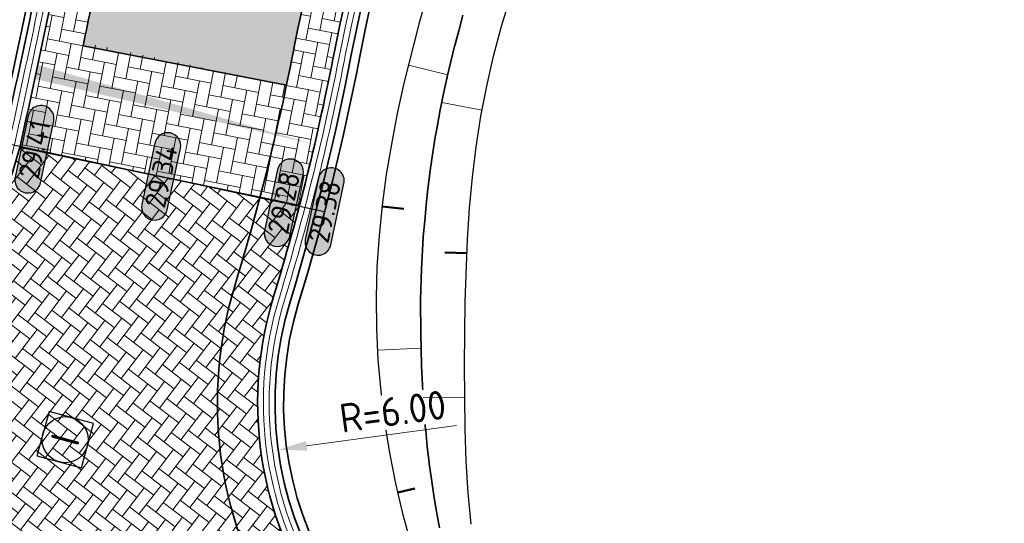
# Model space of a CAD drawing. Header units: metres. Extents: x 199937 to 201628, y 374508 to 375260.
# Tile 123 of 183: x 201237 to 201254, y 374946 to 374954. Entities that reach past the tile are written whole.
import ezdxf
from ezdxf.enums import TextEntityAlignment as Align

# ---------------------------------------------------------------- set-up
doc = ezdxf.new("R2010")
doc.units = ezdxf.units.M
doc.linetypes.add('VH-OPSLUITBAND_100X200', pattern=[16, 8, -2, 4, -2])
doc.linetypes.add('VH-TROTTOIRBAND_130-150', pattern=[15, 5, -2, 2, -2, 2, -2])
for name, color, linetype, lineweight in [('N-WE-GW-ONTGRAVINGSVAK_BODEM-G', 90, 'Continuous', 35), ('N-WE-GW-TALUDARCERING-S', 90, 'Continuous', 25), ('N-WE-GW-TALUDARCERING_KORT-G', 90, 'Continuous', 50), ('N-WE-GW-TALUDARCERING_LANG-G', 90, 'Continuous', 18), ('N-WE-OG-HOOGTELIJN-G', 7, 'Continuous', 25), ('N-WE-OG-WATER_GREPPEL-G', 160, 'Continuous', 25), ('N-WE-RI-VWA_RIOOLPUT-S', 20, 'Continuous', 25), ('N-WE-VH-DWARSHELLING-S', 7, 'Continuous', 25), ('N-WE-VH-GOOT-G', 170, 'Continuous', 35), ('N-WE-VH-KANTOPSLUITING_OPSLUITBAND_100X200-G', 150, 'VH-OPSLUITBAND_100X200', 35), ('N-WE-VH-KANTOPSLUITING_TROTTOIRBAND_130 150-G', 210, 'VH-TROTTOIRBAND_130-150', 35), ('N-WE-VH-KANTVERHARDING_STREKLAAG-G', 60, 'Continuous', 18), ('N-WE-VH-VERHARDING_BETONSTRAATSTEEN-G', 252, 'Continuous', 35), ('X-XX-AL-HOOGTELABEL-S', 7, 'Continuous', 25), ('X-XX-AL-M-200', 7, 'Continuous', 18)]:
    doc.layers.add(name, color=color, linetype=linetype, lineweight=lineweight)
doc.layers.add('N-WE-VH-VERHARDING_BETONSTRAATSTEEN_HEIDE-A', color=7, linetype='Continuous', lineweight=0, true_color=0x986657)
doc.layers.add('N-WE-VH-VERHARDING_BETONSTRAATSTEEN_ROOD-A', color=7, linetype='Continuous', lineweight=0, true_color=0xa92c0a)
doc.styles.add('NLCS-ISO', font='NLCS-ISO.ttf')
doc.styles.add('NLCS-ISO-ANNOTATIEF-T18', font='NLCS-ISO.ttf', dxfattribs={"height": 1.8})
doc.styles.add('NLCS-ISO-M200-T25', font='NLCS-ISO.ttf', dxfattribs={"height": 0.5})
doc.dimstyles.new('NLCS-M200-T25-PIJL_L2_H1', dxfattribs={"dimscale": 0.2, "dimtxt": 2.5, "dimasz": 2.5, "dimexe": 2, "dimexo": 2, "dimgap": 0.7, "dimtad": 1, "dimzin": 0, "dimdsep": 46, "dimtxsty": 'NLCS-ISO-M200-T25', "dimcen": 0, "dimdle": 2, "dimclrd": 256, "dimclre": 256, "dimclrt": 256, "dimadec": 1, "dimazin": 0, "dimtfac": 1, "dimtdec": 3, "dimtofl": 0, "dimtmove": 0, "dimatfit": 3, "dimfxl": 2, "dimfxlon": 1, "dimtfillclr": 256, "dimtolj": 1, "dimtzin": 0, "dimlwd": -1, "dimlwe": -1, "dimarcsym": 0})
pattern_1 = [(168.95732791, (201238.385428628, 374953.8962957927), (-0.246335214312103, -0.165888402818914), [0.63, -0.21]), (78.95732791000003, (201238.3049818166, 374953.4840721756), (-0.246335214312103, -0.165888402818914), [0.63, -0.21])]

# ---------------------------------------------------------------- blocks, each defined once
blk = doc.blocks.new('*U283')
h = blk.add_hatch(color=253)
h.dxf.hatch_style = 1
edge = h.paths.add_edge_path()
edge.add_line((2.726055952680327, 1.132202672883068), (-2.726055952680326, 1.132202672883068))
edge.add_arc((-2.726055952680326, 0), 1.132202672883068, 90, 270)
edge.add_line((-2.726055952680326, -1.132202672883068), (2.726055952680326, -1.132202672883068))
edge.add_arc((2.726055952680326, 3.697785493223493e-32), 1.132202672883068, 270, 450)
blk.add_lwpolyline([(2.726055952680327, 1.132202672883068), (-2.726055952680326, 1.132202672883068, 0.9999999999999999), (-2.726055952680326, -1.132202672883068), (2.726055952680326, -1.132202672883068, 0.9999999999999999)], format="xyb", close=True)
at = {"style": 'NLCS-ISO-ANNOTATIEF-T18'}
blk.add_attdef('HGT', text='', height=1.8, dxfattribs=at).set_placement((-0.002853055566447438, -0.0004570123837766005), align=Align.MIDDLE_CENTER)
blk = doc.blocks.new('SRI-PUT_INSPECTIE-SO')
at = {"lineweight": -3, "flags": 128}
blk.add_lwpolyline([(-1.999999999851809, -2.000000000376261), (2.000000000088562, -2.000000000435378), (2.000000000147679, 1.999999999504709), (-2.00000000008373, 1.999999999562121)], close=True, dxfattribs=at)
at = {"lineweight": -3, "ltscale": 1.5}
blk.add_circle((0, -7.105427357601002e-14), 1.999999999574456, dxfattribs=at)
at = {"ltscale": 0.1, "style": 'NLCS-ISO'}
blk.add_text('I', height=2.5, dxfattribs=at).set_placement((-0.002795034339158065, -0.007140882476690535), align=Align.MIDDLE_CENTER)
blk = doc.blocks.new('*D547')
at = {"layer": 'Defpoints', "color": 0, "transparency": 16777216}
for p in [(201247.7196572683, 374947.6943764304), (201241.7750802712, 374946.8807399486)]:
    blk.add_point(p, dxfattribs=at)
at = {"layer": 'X-XX-AL-M-200', "transparency": 16777216}
blk.add_line((201244.8761679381, 374947.3051869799), (201242.2704616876, 374946.9485429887), dxfattribs=at)
blk.add_solid([(201242.2591611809, 374947.0311065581), (201242.2817621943, 374946.8659794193), (201241.7750802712, 374946.8807399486)], dxfattribs=at)
at = {"layer": 'X-XX-AL-M-200', "transparency": 16777216, "insert": (201243.7681191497, 374947.5471640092), "char_height": 0.5, "attachment_point": 5, "rotation": 7.793668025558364, "style": 'NLCS-ISO-M200-T25', "bg_fill": 3, "box_fill_scale": 1.1, "bg_fill_color": 256, "bg_fill_true_color": 13158600, "bg_fill_transparency": 0}
blk.add_mtext('\\A1;R=6.00', dxfattribs=at)
blk = doc.blocks.new('*U620')
blk.add_solid([(0, 0), (0, 0.25), (4.993271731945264, 0)])
blk = doc.blocks.new('*U899')
at = {"layer": 'N-WE-GW-TALUDARCERING_KORT-G'}
blk.add_line((201245.0555403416, 374950.293364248), (201244.6701250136, 374950.3079406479), dxfattribs=at)
at = {"layer": 'N-WE-GW-TALUDARCERING_LANG-G'}
for p, q in [((201245.3184047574, 374952.7774010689), (201244.6178708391, 374952.9129709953)), ((201245.0173062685, 374947.7940664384), (201244.2973550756, 374947.7864294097))]:
    blk.add_line(p, q, dxfattribs=at)
blk = doc.blocks.new('*U900')
at = {"layer": 'N-WE-GW-TALUDARCERING_KORT-G'}
for p, q in [((201243.5811376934, 374951.1053391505), (201243.9593866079, 374951.066764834)), ((201243.8533583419, 374946.1378722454), (201244.1528285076, 374946.2081133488))]:
    blk.add_line(p, q, dxfattribs=at)
at = {"layer": 'N-WE-GW-TALUDARCERING_LANG-G'}
for p, q in [((201244.0394949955, 374953.5611740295), (201244.7219601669, 374953.3897051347)), ((201243.5018854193, 374948.6098890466), (201244.2590413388, 374948.6473999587))]:
    blk.add_line(p, q, dxfattribs=at)

msp = doc.modelspace()

# ---------------------------------------------------------------- hatches: boundary and pattern name
at = {"layer": 'N-WE-VH-VERHARDING_BETONSTRAATSTEEN_HEIDE-A', "true_color": 0x986657}
h = msp.add_hatch(dxfattribs=at)
h.set_pattern_fill('AVH-HEI_BSS_KEIFRMT_KEPER-SO', color=25, scale=2, angle=168.95732791, pattern_type=2)
h.set_pattern_definition(pattern_1)
edge = h.paths.add_edge_path()
edge.add_line((201242.4793648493, 374975.8359647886), (201241.7882105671, 374975.9468961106))
edge.add_line((201241.7882105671, 374975.9468961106), (201240.9201825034, 374970.5386732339))
edge.add_arc((200290.7599941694, 375144.1677316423), 965.8941108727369, 349.13845394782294, 349.6442232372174, ccw=False)
edge.add_arc((200699.5784522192, 375067.8031909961), 550.0133971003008, 348.1416021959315, 348.9259681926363, ccw=False)
edge.add_arc((201094.4259755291, 374984.1634096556), 146.4068398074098, 348.14862370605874, 348.42185577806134, ccw=False)
edge.add_line((201237.7119524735, 374954.0952944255), (201238.385428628, 374953.8962957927))
edge.add_arc((201094.4259771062, 374984.1634093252), 147.1068381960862, 348.1266402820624, 348.42118841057)
edge.add_arc((200699.5784523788, 375067.8031909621), 550.7133969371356, 348.1417801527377, 348.9261032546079)
edge.add_arc((200290.7599914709, 375144.1677321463), 966.5941136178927, 349.1383770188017, 349.6446714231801)
edge.add_line((201241.6101389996, 374970.4202791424), (201242.4793648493, 374975.8359647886))
h = msp.add_hatch(dxfattribs=at)
h.set_pattern_fill('AVH-HEI_BSS_KEIFRMT_KEPER-SO', color=25, scale=2, angle=168.95732791, pattern_type=2)
h.set_pattern_definition(pattern_1)
edge = h.paths.add_edge_path()
edge.add_line((201246.7206910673, 374975.1552254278), (201246.029536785, 374975.2661567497))
edge.add_line((201246.029536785, 374975.2661567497), (201245.1541363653, 374969.8120006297))
edge.add_arc((200290.7591716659, 375144.1676879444), 970.1905247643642, 349.13798385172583, 349.64696643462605, ccw=False)
edge.add_arc((200699.5776292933, 375067.8031473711), 554.3098114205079, 348.1459850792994, 348.92679236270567, ccw=False)
edge.add_arc((201223.5280348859, 374957.3339206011), 18.84684999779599, 347.3657334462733, 349.6179287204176, ccw=False)
edge.add_line((201241.9185295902, 374953.2116082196), (201242.6057578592, 374953.0681302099))
edge.add_arc((201221.7253258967, 374957.6414396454), 21.37539702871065, 347.6459479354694, 349.6466369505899)
edge.add_arc((200699.5776298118, 375067.8031472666), 555.0098108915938, 348.1466363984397, 348.9269255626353)
edge.add_arc((200290.7591716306, 375144.167687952), 970.8905248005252, 349.1379077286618, 349.6474116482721)
edge.add_line((201245.844095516, 374969.6936230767), (201246.7206910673, 374975.1552254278))
h = msp.add_hatch(dxfattribs=at)
h.set_pattern_fill('AVH-HEI_BSS_KEIFRMT_KEPER-SO', color=25, scale=2, angle=168.95732791, pattern_type=2)
h.set_pattern_definition(pattern_1)
edge = h.paths.add_edge_path()
edge.add_line((201242.6057578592, 374953.0681302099), (201237.7119524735, 374954.0952944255))
edge.add_arc((201094.4259723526, 374984.1634103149), 146.4068430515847, 347.3637996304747, 348.1486237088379, ccw=False)
edge.add_line((201237.286657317, 374952.1354790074), (201242.1456348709, 374951.1210704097))
edge.add_arc((201202.95366115, 374961.4106904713), 40.52020588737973, 345.289334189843, 348.118605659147)
at = {"layer": 'N-WE-VH-VERHARDING_BETONSTRAATSTEEN_ROOD-A'}
h = msp.add_hatch(dxfattribs=at)
h.set_pattern_fill('AVH-ROO_BSS_KEIFRMT_KEPER-SO', color=36, scale=2, angle=123.95732791, pattern_type=2)
h.set_pattern_definition([(123.95732791, (0, 0), (-0.2914861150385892, 0.05688448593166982), [0.63, -0.21]), (33.95732791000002, (-0.348370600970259, -0.2346016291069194), (-0.2914861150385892, 0.05688448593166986), [0.63, -0.21])])
edge = h.paths.add_edge_path()
edge.add_arc((201229.7524918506, 374977.970989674), 16.50000000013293, 350.8817068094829, 394.1980203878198)
edge.add_line((201243.3996417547, 374987.2448938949), (201240.3827339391, 374985.2222297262))
edge.add_arc((201229.6436424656, 374977.8961179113), 13.000000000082, -9.118293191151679, 34.30145746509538, ccw=False)
edge.add_line((201242.4793648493, 374975.8359647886), (201241.6101389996, 374970.4202791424))
edge.add_arc((200290.7599937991, 375144.1677317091), 966.594111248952, 349.13837701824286, 349.64467142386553, ccw=False)
edge.add_arc((200699.5784526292, 375067.8031909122), 550.7133966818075, 348.14178015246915, 348.9261032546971, ccw=False)
edge.add_arc((201094.4259771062, 374984.1634093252), 147.1068381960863, 348.1266402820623, 348.42118841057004, ccw=False)
edge.add_line((201238.385428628, 374953.8962957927), (201241.9185295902, 374953.2116082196))
edge.add_arc((201223.5280348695, 374957.3339206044), 18.84685001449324, 347.3657334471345, 349.6179287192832)
edge.add_arc((200699.5776297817, 375067.803147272), 554.3098109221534, 348.1459850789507, 348.9267923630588)
edge.add_arc((200290.7591734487, 375144.1676876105), 970.19052295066, 349.1379838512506, 349.6469664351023)
edge.add_line((201245.1541363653, 374969.8120006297), (201246.0439856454, 374975.3561799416))
h = msp.add_hatch(dxfattribs=at)
h.set_pattern_fill('AVH-ROO_BSS_KEIFRMT_KEPER-SO', color=36, scale=2, angle=322.5, pattern_type=2)
h.set_pattern_definition([(322.5, (0, 0), (0.2944441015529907, 0.03876430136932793), [0.63, -0.21]), (232.5, (0.2556798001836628, 0.3332084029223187), (0.2944441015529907, 0.0387643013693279), [0.63, -0.21])])
edge = h.paths.add_edge_path()
edge.add_arc((201202.9536610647, 374961.4106904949), 40.52020597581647, 342.9649205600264, 345.2893341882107)
edge.add_line((201242.1456348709, 374951.1210704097), (201237.2862182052, 374952.1356087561))
edge.add_arc((201231.1828731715, 374953.6973960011), 6.299999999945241, 276.1051598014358, 345.64655838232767, ccw=False)
edge.add_line((201231.8529009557, 374947.4331272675), (201232.3696257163, 374942.6021294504))
edge.add_line((201232.3696257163, 374942.6021294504), (201236.9260531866, 374943.5557896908))
edge.add_arc((201237.1923724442, 374942.283361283), 1.299999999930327, 31.704069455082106, 101.82136033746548, ccw=False)
edge.add_line((201238.2983783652, 374942.9665529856), (201238.7444605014, 374942.2443991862))
edge.add_line((201238.7444605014, 374942.2443991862), (201242.3181431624, 374944.4519012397))
edge.add_arc((201247.7196572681, 374947.6943764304), 6.299999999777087, 162.9649205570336, 210.9759746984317, ccw=False)

# ---------------------------------------------------------------- linework, layer by layer
at = {"layer": 'N-WE-GW-ONTGRAVINGSVAK_BODEM-G'}
msp.add_lwpolyline([(201244.9877751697, 374954.426196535), (201244.9134821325, 374954.1581778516), (201244.845427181, 374953.899204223), (201244.8424621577, 374953.8877937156), (201244.7139979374, 374953.3567936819), (201244.7109599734, 374953.3439743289), (201244.7080405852, 374953.3311205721), (201244.6502729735, 374953.0702632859), (201244.5963819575, 374952.8086557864), (201244.5937915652, 374952.7957821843), (201244.591318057, 374952.782877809), (201244.5664767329, 374952.6499827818), (201244.5428101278, 374952.5198479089), (201244.4948135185, 374952.2446107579), (201244.4929483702, 374952.2327661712), (201244.4524771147, 374951.9676651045), (201244.4128248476, 374951.6916269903), (201244.4114488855, 374951.6809513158), (201244.379043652, 374951.4137485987), (201244.3475479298, 374951.1369608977), (201244.3465955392, 374951.1275437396), (201244.3223134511, 374950.8582916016), (201244.2985186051, 374950.577586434), (201244.2977244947, 374950.5662142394), (201244.2686717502, 374950.0222130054), (201244.2512062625, 374949.4777735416), (201244.2510654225, 374949.4674311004), (201244.2510629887, 374949.4570901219), (201244.2528442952, 374948.9064854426), (201244.2660171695, 374948.3557550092), (201244.2663248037, 374948.347686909), (201244.2667195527, 374948.3396264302), (201244.2974118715, 374947.7854038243), (201244.3389481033, 374947.2312962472), (201244.3397187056, 374947.2222883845), (201244.3406072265, 374947.2132995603), (201244.3680609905, 374946.9370099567), (201244.4012179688, 374946.6530874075), (201244.4022242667, 374946.6452958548), (201244.4387111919, 374946.3708404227), (201244.4802965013, 374946.0877815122), (201244.4817242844, 374946.0789749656), (201244.5276446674, 374945.8072938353), (201244.5780782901, 374945.5262250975)], dxfattribs=at)
at = {"layer": 'N-WE-OG-HOOGTELIJN-G', "elevation": 29.3648677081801}
msp.add_lwpolyline([(201236.8999999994, 374952.2369999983), (201242.5838662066, 374951.0181634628)], dxfattribs=at)
at = {"layer": 'N-WE-OG-WATER_GREPPEL-G'}
for points in [[(201244.5237258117, 374955.3438174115), (201244.2241584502, 374954.2961550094), (201243.9600856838, 374953.2451161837), (201243.8448752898, 374952.7179270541), (201243.7427571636, 374952.1894095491), (201243.6551375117, 374951.6594022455), (201243.5834225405, 374951.1277437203), (201243.5290184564, 374950.5942725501), (201243.4933314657, 374950.058827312), (201243.4777677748, 374949.5212465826), (201243.4834713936, 374948.9815752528), (201243.5102572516, 374948.440904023), (201243.5575201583, 374947.9006541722), (201243.6246547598, 374947.3622471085), (201243.7110557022, 374946.8271042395), (201243.8161175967, 374946.2966466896), (201243.9391902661, 374945.7719312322), (201244.0794909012, 374945.252935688)], [(201245.127529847, 374945.5862028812), (201245.0775587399, 374946.133388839), (201245.0436908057, 374946.684702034), (201245.0231989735, 374947.2385545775), (201245.011435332, 374948.3475261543), (201245.023589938, 374949.4485620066), (201245.0647623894, 374950.5372048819), (201245.1012230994, 374951.0765274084), (201245.150940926, 374951.6123333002), (201245.2159214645, 374952.1444845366), (201245.2981703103, 374952.6728430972), (201245.3996604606, 374953.1972757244), (201245.520778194, 374953.7178810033), (201245.659641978, 374954.2350888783), (201245.8141959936, 374954.7493547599)]]:
    msp.add_lwpolyline(points, dxfattribs=at)
at = {"layer": 'N-WE-VH-GOOT-G'}
for points in [[(201130.4199817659, 374944.9622763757), (201136.2704384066, 374943.7844780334, 0.0473461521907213), (201161.3319701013, 374941.2206303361), (201173.7438143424, 374941.3748946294, 0.01317192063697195), (201174.8123851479, 374941.4163443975, 0.01461916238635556), (201180.8820993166, 374941.990721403, 0.00183174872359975), (201218.8216512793, 374946.039301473), (201231.8529009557, 374947.4331272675, 0.3137924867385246), (201237.2901366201, 374952.1510024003, 0.004589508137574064), (201237.8537114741, 374954.7789357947, 0.003422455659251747), (201239.3505008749, 374962.1581604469, 0.002206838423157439), (201240.9201825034, 374970.5386732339), (201241.7882105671, 374975.9468961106, 0.3985371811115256), (201232.2433177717, 374989.9182511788, 0.01923664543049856), (201204.4398246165, 374994.8196199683, 0.01957319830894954), (201172.3355093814, 374997.6086997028, 0.01779564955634), (201147.3837750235, 374998.033734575), (201144.0450732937, 374998.0013370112)], [(201251.790243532, 374929.1167320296), (201242.3597824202, 374944.3835243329, -0.2159297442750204), (201241.696066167, 374949.5400064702, 0.0270987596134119), (201242.7526904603, 374953.799885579, 0.00340466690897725), (201244.2548393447, 374961.2075207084, 0.002223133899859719), (201245.844095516, 374969.6936230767), (201246.7351399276, 374975.2452486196)]]:
    msp.add_lwpolyline(points, format="xyb", dxfattribs=at)
at = {"layer": 'N-WE-VH-KANTOPSLUITING_OPSLUITBAND_100X200-G'}
for points in [[(201129.5968907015, 374945.4339977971), (201136.3293378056, 374944.0786394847, 0.04733998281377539), (201161.3312063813, 374941.5206440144), (201173.7400859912, 374941.6748714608, 0.01317192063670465), (201174.79286511, 374941.7157086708, 0.0146267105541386), (201180.8482329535, 374942.2888202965, 0.001831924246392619), (201218.7892354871, 374946.3375454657), (201231.8209948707, 374947.7314257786, 0.313605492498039), (201236.9983103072, 374952.2206797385, 0.004583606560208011), (201237.5599631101, 374954.8398655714, 0.003422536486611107), (201239.0559800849, 374962.2152377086, 0.002205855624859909), (201240.624486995, 374970.5894143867), (201241.492001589, 374975.9944381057, 0.3985371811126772), (201232.1799110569, 374989.6250284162, 0.01923559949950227), (201204.4006625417, 374994.5221831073, 0.01957273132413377), (201172.3204950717, 374997.3090746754, 0.01779714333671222), (201147.3880139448, 374997.7337615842), (201143.1480266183, 374997.6926182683)], [(201129.6166264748, 374945.532030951), (201136.3489708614, 374944.1766933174, 0.04733792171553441), (201161.3309525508, 374941.620648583), (201173.7388432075, 374941.774863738, 0.01317192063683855), (201174.7863584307, 374941.8154967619, 0.01462923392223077), (201180.8369431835, 374942.3881864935, 0.001831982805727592), (201218.7784302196, 374946.4369601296), (201231.8103595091, 374947.8308586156, 0.3135399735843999), (201236.9010397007, 374952.2439272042, 0.004581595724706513), (201237.4620469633, 374954.8601753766, 0.003422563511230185), (201238.9578064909, 374962.2342634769, 0.002205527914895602), (201240.5259218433, 374970.6063282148), (201241.393265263, 374976.0102854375, 0.3985371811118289), (201232.1587754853, 374989.5272874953, 0.01923525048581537), (201204.3876085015, 374994.4230374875, 0.01957257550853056), (201172.315490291, 374997.2091996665, 0.01779764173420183), (201147.389427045, 374997.6337705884), (201143.1489969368, 374997.592622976)]]:
    msp.add_lwpolyline(points, format="xyb", dxfattribs=at)
at = {"layer": 'N-WE-VH-KANTOPSLUITING_TROTTOIRBAND_130 150-G'}
for points in [[(201262.4723311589, 374998.7915688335), (201262.5509929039, 374998.75398903, -0.3285049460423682), (201265.3485588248, 374993.525199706), (201263.6815011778, 374981.9894824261, 0.07001715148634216), (201263.6599876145, 374972.5999467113), (201264.0116617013, 374969.5994373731, -0.05381275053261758), (201263.9074824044, 374962.9751003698), (201258.8099035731, 374928.3992296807, -0.6996168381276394), (201253.2896643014, 374927.2601985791), (201242.6150145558, 374944.5411839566, -0.2159297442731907), (201241.9829038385, 374949.4521193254, 0.02708224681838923), (201243.046844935, 374953.7408910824, 0.003403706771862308), (201244.5493603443, 374961.1504445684, 0.002224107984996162), (201246.1397924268, 374969.6428906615), (201247.0313489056, 374975.1977066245, 0.3984625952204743), (201233.4556204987, 374995.0746979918)], [(201262.4076702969, 374998.6562212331), (201262.4863320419, 374998.6186414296, -0.3285049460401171), (201265.2001010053, 374993.5466537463), (201263.533028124, 374982.0108310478, 0.07000632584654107), (201263.5111891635, 374972.5809346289), (201263.8624640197, 374969.583831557, -0.05378339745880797), (201263.7588331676, 374962.9952602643), (201258.6615076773, 374928.4211079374, -0.6996168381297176), (201253.4172803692, 374927.3390283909), (201242.7426306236, 374944.6200137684, -0.215929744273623), (201242.1263226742, 374949.408175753, 0.02707406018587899), (201243.1939214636, 374953.7113904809, 0.003403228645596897), (201244.6966208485, 374961.1219065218, 0.002224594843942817), (201246.2876409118, 374969.6175246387), (201247.1794533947, 374975.1739356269, 0.3984625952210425), (201233.4873616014, 374995.2213012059, 0.3984625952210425)]]:
    msp.add_lwpolyline(points, format="xyb", dxfattribs=at)
at = {"layer": 'N-WE-VH-KANTVERHARDING_STREKLAAG-G'}
for points in [[(201130.4397175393, 374945.0603095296), (201136.2900715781, 374943.8825318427, 0.04734409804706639), (201161.331715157, 374941.3206348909), (201173.7425715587, 374941.4748869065, 0.01317192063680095), (201174.8058784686, 374941.5161324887, 0.01462167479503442), (201180.8708110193, 374942.0900877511, 0.001831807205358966), (201218.8108460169, 374946.1387161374), (201231.842265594, 374947.5325601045, 0.3137316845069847), (201237.1928588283, 374952.174217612, 0.004587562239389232), (201237.7557953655, 374954.7992457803, 0.00342248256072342), (201239.2523272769, 374962.1771861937, 0.002206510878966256), (201240.821617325, 374970.5555868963), (201241.6894742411, 374975.9627434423, 0.3985371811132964), (201232.2221822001, 374989.820510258, 0.01923629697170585), (201204.4267705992, 374994.7204743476, 0.01957304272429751), (201172.3305046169, 374997.5088246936, 0.01779614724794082), (201147.3851879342, 374997.9337435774), (201144.0460436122, 374997.9013417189)], [(201130.4594533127, 374945.1583426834), (201136.3097047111, 374943.9805856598, 0.04734204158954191), (201161.3314605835, 374941.4206394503), (201173.741328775, 374941.5748791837, 0.01317192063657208), (201174.7993717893, 374941.6159205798, 0.01462419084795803), (201180.8595222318, 374942.189454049, 0.001831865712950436), (201218.8000407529, 374946.2381308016), (201231.8316302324, 374947.6319929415, 0.3136693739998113), (201237.0955833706, 374952.1974433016, 0.004585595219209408), (201237.6578792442, 374954.8195557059, 0.0034225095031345), (201239.1541536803, 374962.1962119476, 0.002206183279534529), (201240.7230521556, 374970.5725006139), (201241.5907379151, 374975.978590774, 0.398537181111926), (201232.2010466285, 374989.7227693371, 0.01923594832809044), (201204.4137165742, 374994.6213287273, 0.01957288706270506), (201172.325499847, 374997.4089496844, 0.01779664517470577), (201147.3866009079, 374997.8337525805), (201144.0470139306, 374997.8013464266)], [(201251.8753209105, 374929.1692852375), (201242.4448597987, 374944.4360775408, -0.2159297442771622), (201241.7916787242, 374949.5107107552, 0.02709323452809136), (201242.8507421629, 374953.780221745, 0.003404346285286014), (201244.35301301, 374961.1884953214, 0.002223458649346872), (201245.9426611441, 374969.6767122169), (201246.8338762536, 374975.2294012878)], [(201251.960398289, 374929.2218384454), (201242.5299371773, 374944.4886307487, -0.2159297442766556), (201241.8872912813, 374949.4814150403, 0.02708773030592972), (201242.9487936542, 374953.7605569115, 0.003404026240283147), (201244.4511866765, 374961.1694699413, 0.002223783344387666), (201246.0412267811, 374969.6598014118), (201246.9326125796, 374975.2135539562)]]:
    msp.add_lwpolyline(points, format="xyb", dxfattribs=at)
at = {"layer": 'N-WE-VH-VERHARDING_BETONSTRAATSTEEN-G'}
for points in [[(201238.385428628, 374953.8962957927, 0.001285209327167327), (201238.5391238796, 374954.6367642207, 0.003422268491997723), (201240.0377160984, 374962.024980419, 0.002209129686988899), (201241.6101389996, 374970.4202791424), (201242.4793648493, 374975.8359647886, 0.3985371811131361), (201232.3912667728, 374990.6024376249, 0.01923907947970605), (201204.5312025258, 374995.5136393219, 0.01957428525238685), (201172.3705425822, 374998.30782477, 0.01779217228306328), (201147.3738864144, 374998.7336715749), (201145.0382339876, 374998.7110072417)], [(201266.0522237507, 374991.402735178), (201264.671322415, 374981.8471643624, 0.0700912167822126), (201264.6519668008, 374972.7267834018), (201265.0062996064, 374969.7035896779, -0.05400311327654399), (201264.8984618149, 374962.8405959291), (201259.7992095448, 374928.2533746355, -0.6996168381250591), (201252.438890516, 374926.7346665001), (201241.7642407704, 374944.0156518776, -0.2159297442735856), (201241.0267782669, 374949.7450764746, 0.0271380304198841), (201242.0663225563, 374953.9375040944, 0.003406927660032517), (201243.5676237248, 374961.3406986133, 0.002220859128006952), (201245.1541363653, 374969.8120006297), (201246.0439856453, 374975.3561799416, 0.4001280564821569), (201233.1512978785, 374994.1171383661)]]:
    msp.add_lwpolyline(points, format="xyb", dxfattribs=at)
for points in [[(201238.385428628, 374953.8962957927), (201241.9185295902, 374953.2116082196)], [(201237.2862182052, 374952.1356087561), (201242.1456348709, 374951.1210704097)]]:
    msp.add_lwpolyline(points, dxfattribs=at)

# ---------------------------------------------------------------- block references
at = {"layer": 'N-WE-RI-VWA_RIOOLPUT-S', "xscale": 0.2, "yscale": 0.2, "zscale": 0.2, "rotation": 254.8519325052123}
msp.add_blockref('SRI-PUT_INSPECTIE-SO', (201238.0756979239, 374947.056145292, 29.69030679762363), dxfattribs=at)
at = {"layer": 'N-WE-VH-DWARSHELLING-S', "rotation": 346.8362359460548}
msp.add_blockref('*U620', (201237.5470585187, 374953.3199606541), dxfattribs=at)
at = {"layer": 'X-XX-AL-HOOGTELABEL-S', "xscale": 0.2, "yscale": 0.2, "zscale": 0.2, "rotation": 77.89690444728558}
for p, values in [((201237.5404294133, 374952.099667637, 29.3648677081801), {'HGT': '29.41'}), ((201239.741933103, 374951.6275817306, 29.3648677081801), {'HGT': '29.34'}), ((201241.8744704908, 374951.1702848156, 29.3648677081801), {'HGT': '29.28'}), ((201242.5838662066, 374951.0181634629, 29.3648677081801), {'HGT': '29.38'})]:
    msp.add_blockref('*U283', p, dxfattribs=at).add_auto_attribs(values)

# ---------------------------------------------------------------- next in the draw order: dimensions: what is measured, and where the dimension line sits
at = {"layer": 'X-XX-AL-M-200'}
dim = msp.add_radius_dim(center=(201247.7196572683, 374947.6943764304), mpoint=(201241.7750802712, 374946.8807399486), dimstyle='NLCS-M200-T25-PIJL_L2_H1', override={"dimpost": 'R=<>', "dimtfill": 1}, dxfattribs=at)
dim.commit()
dim.dimension.update_dxf_attribs({"geometry": '*D547', "text_midpoint": (201243.8210055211, 374947.1607665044), "dimtype": 164})

# ---------------------------------------------------------------- next in the draw order: block references
at = {"layer": 'N-WE-GW-TALUDARCERING-S'}
for name in ['*U899', '*U900']:
    msp.add_blockref(name, (0, 0), dxfattribs=at)

doc.saveas('drawing.dxf')
